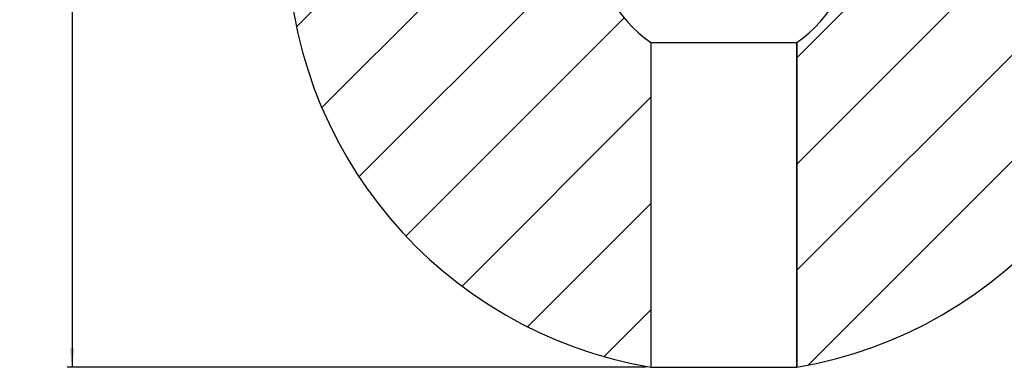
# Model space of a CAD drawing. Header units: millimetres. Extents: x 29 to 198, y 54 to 286.
# Tile 10 of 20: x 29 to 133, y 179 to 216. Entities that reach past the tile are written whole.
import ezdxf

# ---------------------------------------------------------------- set-up
doc = ezdxf.new("R2010")
doc.units = ezdxf.units.MM
doc.layers.add('标注层', color=3, linetype='Continuous')
doc.styles.add('SLDTEXTSTYLE1', font='ARIAL.TTF', dxfattribs={"width": 0.5688})
doc.styles.add('SLDTEXTSTYLE2', font='ARIAL.TTF', dxfattribs={"width": 0.948})
doc.dimstyles.new('SLDDIMSTYLE2', dxfattribs={"dimtxt": 4.10931, "dimasz": 2, "dimexe": 0, "dimexo": 0.0625, "dimgap": 1.027327, "dimtad": 2, "dimlfac": 20, "dimrnd": 1e-09, "dimzin": 12, "dimdsep": 46, "dimtxsty": 'SLDTEXTSTYLE1', "dimsah": 1, "dimcen": 0.09, "dimadec": 0, "dimazin": 3, "dimtfac": 1, "dimtofl": 0, "dimtmove": 0, "dimatfit": 3, "dimfxl": 0, "dimfrac": 2, "dimtolj": 1, "dimtzin": 12, "dimarcsym": 0})

# ---------------------------------------------------------------- blocks, each defined once
blk = doc.blocks.new('_D_2')
at = {"layer": '标注层'}
for p, q in [((94.73, 269.97), (33.58, 269.97)), ((34.08, 269.97), (34.08, 178.97)), ((94.73, 178.97), (33.58, 178.97))]:
    blk.add_line(p, q, dxfattribs=at)
for points in [[(34.08, 269.97), (33.83, 267.97), (34.33, 267.97)], [(34.08, 178.97), (34.33, 180.97), (33.83, 180.97)]]:
    blk.add_solid(points, dxfattribs=at)
at = {"layer": '标注层', "insert": (28.63, 220.73), "char_height": 4.233, "attachment_point": 1, "rotation": 90, "style": 'SLDTEXTSTYLE2'}
blk.add_mtext('1820', dxfattribs=at)

msp = doc.modelspace()

# ---------------------------------------------------------------- hatches: boundary and pattern name
at = {"layer": '标注层'}
h = msp.add_hatch(dxfattribs=at)
h.set_pattern_fill('ANSI31', color=256, scale=2.5, style=0)
edge = h.paths.add_edge_path(flags=0)
edge.add_line((95.23247, 235.69077), (95.23247, 269.97389))
edge.add_arc((102.93247, 224.47383), 46.147, 99.6051914, 260.3948086)
edge.add_line((95.23247, 178.97377), (95.23247, 213.2569))
edge.add_arc((102.93247, 224.47383), 13.6055, 124.4681199, 235.5318801, ccw=False)
h = msp.add_hatch(dxfattribs=at)
h.set_pattern_fill('ANSI31', color=256, scale=2.5, style=0)
edge = h.paths.add_edge_path(flags=0)
edge.add_arc((102.93247, 224.47383), 13.6055, -55.5318801, 55.5318801, ccw=False)
edge.add_line((110.63247, 213.2569), (110.63247, 178.97377))
edge.add_arc((102.93247, 224.47383), 46.147, 279.6051914, 440.3948086)
edge.add_line((110.63247, 269.97389), (110.63247, 235.69077))

# ---------------------------------------------------------------- linework, layer by layer
for p, q in [((95.23247, 213.2569), (95.23247, 178.97377)), ((95.23247, 213.2569), (110.63247, 213.2569)), ((110.63247, 213.2569), (110.55875, 213.0696)), ((110.63247, 213.2569), (110.63247, 178.97377)), ((110.63247, 178.97377), (110.63247, 213.2569)), ((95.23247, 178.97377), (110.63247, 178.97377))]:
    msp.add_line(p, q, dxfattribs=at)
for radius, start, end in [(46.147, 99.6051914, 260.3948086), (46.147, 279.6051914, 80.3948086), (13.6055, 124.4681199, 235.5318801), (13.6055, 304.4681199, 55.5318801)]:
    msp.add_arc((102.93247, 224.47383), radius, start, end, dxfattribs=at)

# ---------------------------------------------------------------- dimensions: what is measured, and where the dimension line sits
dim = msp.add_linear_dim(base=(34.08247, 178.97377), p1=(95.23247, 269.97389), p2=(95.23247, 178.97377), angle=90, dimstyle='SLDDIMSTYLE2', dxfattribs=at)
dim.commit()
dim.dimension.update_dxf_attribs({"geometry": '_D_2', "text_midpoint": (34.08247, 224.47383), "dimtype": 160})

doc.saveas('drawing.dxf')
